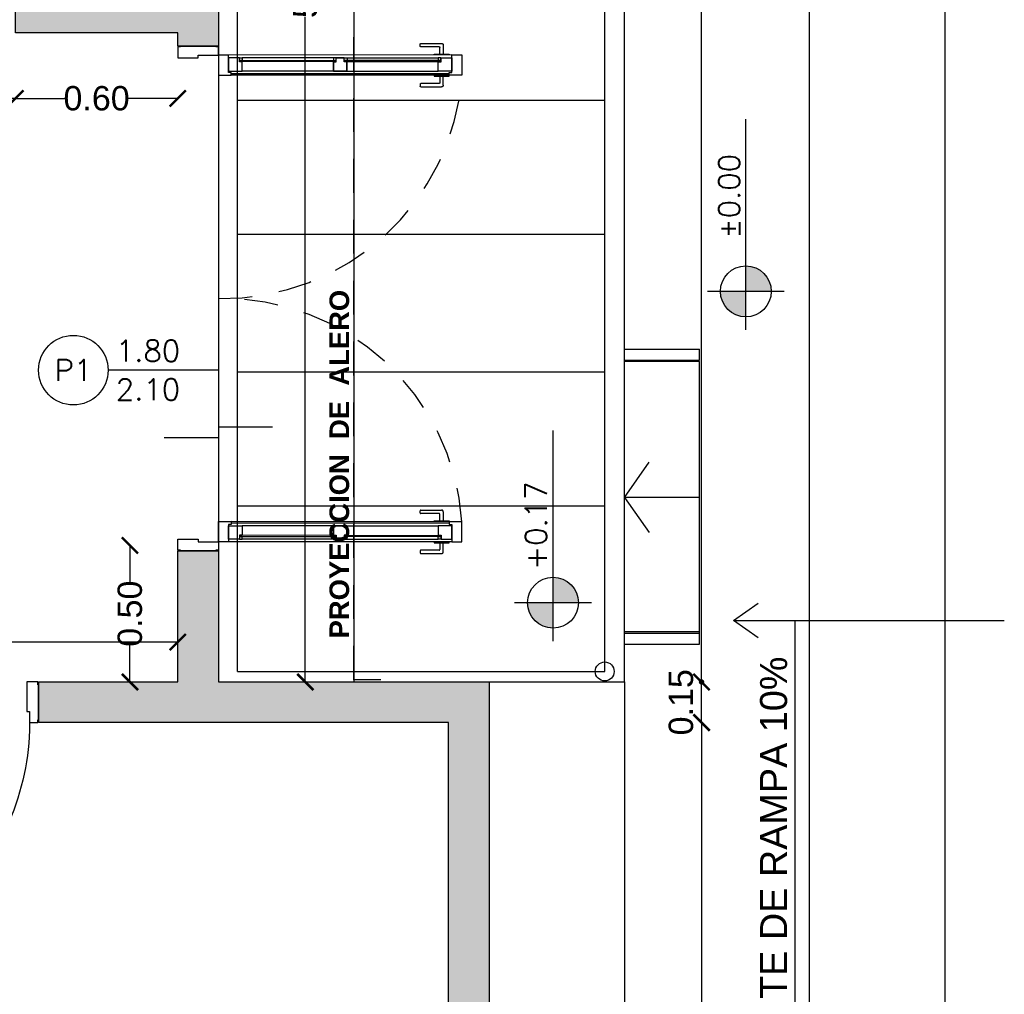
# Model space of a CAD drawing. Header units: millimetres. Extents: x 201 to 840, y 135 to 685.
# Tile 81 of 219: x 341.64 to 345.28, y 189.51 to 193.11. Entities that reach past the tile are written whole.
import ezdxf
from ezdxf.enums import TextEntityAlignment as Align

# ---------------------------------------------------------------- set-up
doc = ezdxf.new("R2010")
doc.units = ezdxf.units.MM
doc.linetypes.add('HIDDEN', pattern=[0.375, 0.25, -0.125])
doc.linetypes.add('HIDDEN2', pattern=[0.1875, 0.125, -0.0625])
for name, color, linetype, lineweight in [('001', 1, 'Continuous', 5), ('COTA NIVELES', 2, 'Continuous', 20), ('hatch', 1, 'Continuous', 5)]:
    doc.layers.add(name, color=color, linetype=linetype, lineweight=lineweight)
for name, color, linetype in [('01', 1, 'Continuous'), ('02', 2, 'Continuous'), ('03', 3, 'Continuous'), ('10', 251, 'Continuous'), ('ABERTURAS', 2, 'Continuous'), ('AREA', 2, 'Continuous'), ('cota', 2, 'Continuous'), ('L1', 2, 'Continuous'), ('LAMINA', 6, 'Continuous'), ('LC1', 1, 'Continuous'), ('LLAMADAS', 1, 'Continuous'), ('MAMPOSTERIA', 5, 'Continuous'), ('muro', 6, 'Continuous'), ('NIVELES', 1, 'Continuous'), ('piso', 1, 'Continuous'), ('pluvial', 30, 'Continuous'), ('PROYECCIONES', 2, 'Continuous'), ('Techo', 4, 'Continuous'), ('TEXT', 4, 'Continuous')]:
    doc.layers.add(name, color=color, linetype=linetype)
doc.styles.add('ARIAL', font='arial.ttf', dxfattribs={"height": 0.06})
doc.styles.add('ROMANS', font='romans.shx')
doc.styles.get("Standard").update_dxf_attribs({"font": 'arial.ttf'})
doc.styles.add('STYLE1', font='ARIALUNI.TTF', dxfattribs={"height": 0.09})
doc.dimstyles.new('05', dxfattribs={"dimscale": 0, "dimtxt": 0.09, "dimasz": 0.05, "dimexe": 0, "dimexo": 0, "dimgap": 0, "dimtad": 0, "dimzin": 0, "dimdsep": 46, "dimtxsty": 'Standard', "dimblk": 'OPEN90', "dimcen": 0.25, "dimclrd": 1, "dimclre": 1, "dimclrt": 3, "dimadec": 0, "dimazin": 0, "dimtfac": 1, "dimtofl": 0, "dimtmove": 2, "dimatfit": 3, "dimldrblk": 'BOXFILLED', "dimfxl": 1, "dimtolj": 1, "dimtzin": 0, "dimarcsym": 0})
doc.dimstyles.new('D3', dxfattribs={"dimscale": 0, "dimtxt": 0.09, "dimasz": 0.06, "dimexe": 0, "dimexo": 0.15, "dimgap": 0, "dimtad": 0, "dimzin": 0, "dimdsep": 46, "dimtxsty": 'STYLE1', "dimblk": 'ARCHTICK', "dimcen": 1, "dimse1": 1, "dimse2": 1, "dimclrd": 1, "dimclre": 1, "dimclrt": 3, "dimadec": 0, "dimazin": 0, "dimtfac": 1, "dimtmove": 2, "dimatfit": 1, "dimldrblk": 'OPEN90', "dimfxl": 1, "dimtolj": 1, "dimtzin": 0, "dimarcsym": 0})
doc.dimstyles.new('Esc-20', dxfattribs={"dimtxt": 0.06, "dimasz": 0.02, "dimexe": 0.1, "dimexo": 0.15, "dimgap": 0.03, "dimtad": 1, "dimzin": 1, "dimdsep": 46, "dimtxsty": 'ARIAL', "dimblk": 'DOT', "dimcen": 0.03, "dimse1": 1, "dimse2": 1, "dimclrd": 1, "dimclrt": 2, "dimaunit": 1, "dimadec": 4, "dimazin": 0, "dimtfac": 1, "dimtix": 1, "dimtmove": 2, "dimatfit": 1, "dimldrblk": 'DOT', "dimfxl": 1, "dimarcsym": 0})

# ---------------------------------------------------------------- blocks, each defined once
blk = doc.blocks.new('_ARCHTICK')
at = {"color": 0, "linetype": 'ByBlock', "const_width": 0.15}
blk.add_lwpolyline([(-0.5, -0.5), (0.5, 0.5)], dxfattribs=at)
blk = doc.blocks.new('*D377')
at = {"layer": 'cota', "color": 1, "lineweight": -2}
for p, q in [((344.1565, 190.5103), (344.1565, 189.1779)), ((344.1565, 187.6103), (344.1565, 188.9427))]:
    blk.add_line(p, q, dxfattribs=at)
at = {"layer": 'DEFPOINTS', "color": 0}
for p in [(343.2648, 190.5103), (344.1565, 190.5103), (343.2648, 187.6103)]:
    blk.add_point(p, dxfattribs=at)
at = {"layer": 'cota', "color": 1, "lineweight": -2, "xscale": 0.06, "yscale": 0.06, "zscale": 0.06}
for p, rotation in [((344.1565, 190.5103), 90), ((344.1565, 187.6103), 270)]:
    blk.add_blockref('_ARCHTICK', p, dxfattribs=dict(at, rotation=rotation))
at = {"layer": 'cota', "color": 3, "insert": (344.1565, 189.0603), "char_height": 0.09, "attachment_point": 5, "rotation": 90, "style": 'STYLE1'}
blk.add_mtext('\\A1;2.90', dxfattribs=at)
blk = doc.blocks.new('_OPEN90')
at = {"color": 0, "linetype": 'ByBlock'}
for p, q in [((0, 0), (-1, 0)), ((-0.5, 0.5), (0, 0)), ((0, 0), (-0.5, -0.5))]:
    blk.add_line(p, q, dxfattribs=at)
blk = doc.blocks.new('*D379')
at = {"layer": 'cota', "color": 1, "lineweight": -2}
blk.add_line((344.1565, 190.5103), (344.1565, 190.6603), dxfattribs=at)
at = {"layer": 'DEFPOINTS', "color": 0}
for p in [(343.2648, 190.6603), (344.1565, 190.6603), (343.2648, 190.5103)]:
    blk.add_point(p, dxfattribs=at)
at = {"layer": 'cota', "color": 1, "lineweight": -2, "xscale": 0.06, "yscale": 0.06, "zscale": 0.06}
for p, rotation in [((344.1565, 190.6603), 90), ((344.1565, 190.5103), 270)]:
    blk.add_blockref('_ARCHTICK', p, dxfattribs=dict(at, rotation=rotation))
at = {"layer": 'cota', "color": 3, "insert": (344.0808, 190.5853), "char_height": 0.09, "attachment_point": 5, "rotation": 90, "style": 'STYLE1'}
blk.add_mtext('\\A1;0.15', dxfattribs=at)
blk = doc.blocks.new('*D385')
at = {"layer": 'cota', "color": 1, "lineweight": -2}
for p, q in [((342.6926, 195.8131), (342.6926, 193.3539)), ((342.6926, 190.6603), (342.6926, 193.1195))]:
    blk.add_line(p, q, dxfattribs=at)
at = {"layer": 'DEFPOINTS', "color": 0}
for p in [(342.4044, 195.8131), (342.6926, 195.8131), (342.5544, 190.6603)]:
    blk.add_point(p, dxfattribs=at)
at = {"layer": 'cota', "color": 1, "lineweight": -2, "xscale": 0.06, "yscale": 0.06, "zscale": 0.06}
for p, rotation in [((342.6926, 195.8131), 90), ((342.6926, 190.6603), 270)]:
    blk.add_blockref('_ARCHTICK', p, dxfattribs=dict(at, rotation=rotation))
at = {"layer": 'cota', "color": 3, "insert": (342.6926, 193.2367), "char_height": 0.09, "attachment_point": 5, "rotation": 90, "style": 'STYLE1'}
blk.add_mtext('\\A1;5.15', dxfattribs=at)
blk = doc.blocks.new('*D386')
at = {"layer": 'cota', "color": 1, "lineweight": -2}
for p, q in [((342.0447, 191.1653), (342.0447, 191.0295)), ((342.0447, 190.6603), (342.0447, 190.7961))]:
    blk.add_line(p, q, dxfattribs=at)
at = {"layer": 'DEFPOINTS', "color": 0}
for p in [(342.0447, 191.1653), (342.2214, 191.1653), (342.2214, 190.6603)]:
    blk.add_point(p, dxfattribs=at)
at = {"layer": 'cota', "color": 1, "lineweight": -2, "xscale": 0.06, "yscale": 0.06, "zscale": 0.06}
for p, rotation in [((342.0447, 191.1653), 90), ((342.0447, 190.6603), 270)]:
    blk.add_blockref('_ARCHTICK', p, dxfattribs=dict(at, rotation=rotation))
at = {"layer": 'cota', "color": 3, "insert": (342.0447, 190.9128), "char_height": 0.09, "attachment_point": 5, "rotation": 90, "style": 'STYLE1'}
blk.add_mtext('\\A1;0.50', dxfattribs=at)
blk = doc.blocks.new('*D389')
at = {"layer": 'cota', "color": 1, "lineweight": -2}
for p, q in [((337.6714, 190.8077), (339.8276, 190.8077)), ((342.2214, 190.8077), (340.0653, 190.8077))]:
    blk.add_line(p, q, dxfattribs=at)
at = {"layer": 'DEFPOINTS', "color": 0}
for p in [(342.2214, 190.8077), (337.6714, 190.6603), (342.2214, 190.6603)]:
    blk.add_point(p, dxfattribs=at)
at = {"layer": 'cota', "color": 1, "lineweight": -2, "xscale": 0.06, "yscale": 0.06, "zscale": 0.06, "rotation": 180}
blk.add_blockref('_ARCHTICK', (337.6714, 190.8077), dxfattribs=at)
at = {"layer": 'cota', "color": 1, "lineweight": -2, "xscale": 0.06, "yscale": 0.06, "zscale": 0.06}
blk.add_blockref('_ARCHTICK', (342.2214, 190.8077), dxfattribs=at)
at = {"layer": 'cota', "color": 3, "insert": (339.9464, 190.8077), "char_height": 0.09, "attachment_point": 5, "style": 'STYLE1'}
blk.add_mtext('\\A1;4.55', dxfattribs=at)
blk = doc.blocks.new('A$C2B9D4405')
at = {"layer": '02'}
for points in [[(0.9193, 0.0692), (0.8945, 0.0692, -0.414214), (0.8925, 0.0712), (0.8925, 0.1395, 0.414214), (0.8905, 0.1415), (0.8818, 0.1415, 0.414214), (0.8798, 0.1395), (0.8798, 0.0628, 0.414214), (0.8862, 0.0565), (0.9193, 0.0565)], [(0.9557, 0.0692), (0.9805, 0.0692, 0.414214), (0.9825, 0.0712), (0.9825, 0.1395, -0.414214), (0.9845, 0.1415), (0.9932, 0.1415, -0.414214), (0.9952, 0.1395), (0.9952, 0.0628, -0.414214), (0.9888, 0.0565), (0.9557, 0.0565)]]:
    blk.add_lwpolyline(points, format="xyb", dxfattribs=at)
for points in [[(0.9225, 0.0907), (0.9193, 0.0907), (0.9193, 0.0349), (0.9225, 0.0349)], [(0.9525, 0.0907), (0.9557, 0.0907), (0.9557, 0.0349), (0.9525, 0.0349)]]:
    blk.add_lwpolyline(points, dxfattribs=at)
at = {"layer": 'ABERTURAS', "ltscale": 0.01}
for points in [[(0.0025, 1.06), (0.0025, 1.07), (0.0325, 1.07), (0.0425, 1.07), (0.0425, 1.02), (0.0425, 0.961), (0.0325, 0.961), (0.0325, 0.92), (0.0025, 0.92), (0.0025, 0.93)], [(0.9825, 1.06), (0.9825, 1.07), (0.9525, 1.07), (0.9425, 1.07), (0.9425, 1.02), (0.9425, 0.961), (0.9525, 0.961), (0.9525, 0.92), (0.9825, 0.92), (0.9825, 0.93)]]:
    blk.add_lwpolyline(points, dxfattribs=at)
blk.add_lwpolyline([(0.9525, 0), (0.9525, 0.92), (0.9225, 0.92), (0.9225, 0)], close=True, dxfattribs=at)
at = {"layer": 'ABERTURAS', "color": 1, "ltscale": 0.01}
blk.add_arc((0.9525, 0.92), 0.92, 177.4458, 270, dxfattribs=at)
at = {"layer": 'MAMPOSTERIA'}
for points in [[(0, 1.07), (0, 0.92)], [(0.985, 0.92), (0.985, 1.07)]]:
    blk.add_lwpolyline(points, dxfattribs=at)
blk = doc.blocks.new('fggf')
at = {"layer": 'AREA', "ltscale": 0.5}
for p, q in [((0.42, 0.4028), (0.46, 0.4028)), ((-0.63, 0.1262), (-0.59, 0.1262)), ((-0.59, 0.1264), (0.415, 0.1264)), ((0.42, 0.1262), (0.46, 0.1262))]:
    blk.add_line(p, q, dxfattribs=at)
at = {"layer": 'muro'}
for p, q in [((-0.0875, 0.4028), (-0.2179, 0.3121)), ((-0.0875, 0.1264), (-0.0875, 0.4028)), ((-0.0875, 0.4028), (0.043, 0.3121))]:
    blk.add_line(p, q, dxfattribs=at)
at = {"layer": 'piso', "color": 2}
for p, q in [((-0.63, 0.4028), (-0.63, 0.1262)), ((-0.59, 0.4028), (-0.59, 0.1262)), ((0.42, 0.4028), (0.42, 0.1262)), ((0.46, 0.4028), (0.46, 0.1262))]:
    blk.add_line(p, q, dxfattribs=at)
at = {"layer": 'piso'}
for p, q in [((-0.585, 0.1264), (-0.585, 0.4028)), ((0.415, 0.1264), (0.415, 0.4028))]:
    blk.add_line(p, q, dxfattribs=at)
blk = doc.blocks.new('*D398')
at = {"color": 1, "lineweight": -2}
for p, q in [((341.6214, 192.8175), (341.8047, 192.8175)), ((342.2214, 192.8175), (342.0381, 192.8175))]:
    blk.add_line(p, q, dxfattribs=at)
at = {"layer": 'DEFPOINTS', "color": 0}
for p in [(341.6214, 193.0434), (342.2214, 192.9559), (342.2214, 192.8175)]:
    blk.add_point(p, dxfattribs=at)
at = {"color": 1, "lineweight": -2, "xscale": 0.06, "yscale": 0.06, "zscale": 0.06, "rotation": 180}
blk.add_blockref('_ARCHTICK', (341.6214, 192.8175), dxfattribs=at)
at = {"color": 1, "lineweight": -2, "xscale": 0.06, "yscale": 0.06, "zscale": 0.06}
blk.add_blockref('_ARCHTICK', (342.2214, 192.8175), dxfattribs=at)
at = {"color": 3, "insert": (341.9214, 192.8175), "char_height": 0.09, "attachment_point": 5, "style": 'STYLE1'}
blk.add_mtext('\\A1;0.60', dxfattribs=at)
blk = doc.blocks.new('_Dot')
at = {"layer": 'LC1', "color": 0, "lineweight": -2}
blk.add_line((-0.5, 0), (-1, 0), dxfattribs=at)
at = {"layer": 'LC1', "color": 0, "const_width": 0.5}
blk.add_lwpolyline([(-0.25, 0, 1), (0.25, 0, 1)], format="xyb", close=True, dxfattribs=at)
blk = doc.blocks.new('*D433')
at = {"layer": 'cota', "color": 1, "lineweight": -2}
blk.add_line((344.1565, 190.6803), (344.1565, 196.4431), dxfattribs=at)
at = {"layer": 'DEFPOINTS', "color": 0}
for p in [(343.8714, 196.4631), (344.1565, 196.4631), (344.1565, 190.6603)]:
    blk.add_point(p, dxfattribs=at)
at = {"layer": 'cota', "color": 1, "lineweight": -2, "xscale": 0.02, "yscale": 0.02, "zscale": 0.02}
for p, rotation in [((344.1565, 196.4631), 90), ((344.1565, 190.6603), 270)]:
    blk.add_blockref('_Dot', p, dxfattribs=dict(at, rotation=rotation))
at = {"layer": 'cota', "color": 2, "insert": (344.0958, 193.5617), "char_height": 0.06, "attachment_point": 5, "rotation": 90, "style": 'ARIAL'}
blk.add_mtext('5.80', dxfattribs=at)
blk = doc.blocks.new('*D402')
at = {"layer": 'DEFPOINTS', "color": 0}
for p in [(339.9714, 192.8175), (341.6214, 192.8175), (341.6214, 192.8175)]:
    blk.add_point(p, dxfattribs=at)
at = {"layer": 'piso', "color": 1, "lineweight": -2}
for p, q in [((339.9714, 192.8175), (340.6836, 192.8175)), ((341.6214, 192.8175), (340.9093, 192.8175))]:
    blk.add_line(p, q, dxfattribs=at)
at = {"layer": 'piso', "color": 1, "lineweight": -2, "xscale": 0.06, "yscale": 0.06, "zscale": 0.06, "rotation": 180}
blk.add_blockref('_ARCHTICK', (339.9714, 192.8175), dxfattribs=at)
at = {"layer": 'piso', "color": 1, "lineweight": -2, "xscale": 0.06, "yscale": 0.06, "zscale": 0.06}
blk.add_blockref('_ARCHTICK', (341.6214, 192.8175), dxfattribs=at)
at = {"layer": 'piso', "color": 3, "insert": (340.7964, 192.8175), "char_height": 0.09, "attachment_point": 5, "style": 'STYLE1'}
blk.add_mtext('\\A1;1.65', dxfattribs=at)
blk = doc.blocks.new('A$C3420644B')
at = {"layer": '01'}
for p, q in [((0.0375, 0.2814), (0.8625, 0.2814)), ((0.0475, 0.2114), (0.8525, 0.2114)), ((0.0475, 0.2064), (0.8525, 0.2064))]:
    blk.add_line(p, q, dxfattribs=at)
for points in [[(0.0775, 0.2609), (0.43, 0.2609), (0.43, 0.2569), (0.0775, 0.2569)], [(0.8225, 0.2609), (0.47, 0.2609), (0.47, 0.2569), (0.8225, 0.2569)]]:
    blk.add_lwpolyline(points, dxfattribs=at)
at = {"layer": '02'}
for p, q in [((0.435, 0.2714), (0.0878, 0.2714)), ((0.465, 0.2714), (0.8122, 0.2714)), ((0.425, 0.2214), (0.0875, 0.2214)), ((0.475, 0.2214), (0.8125, 0.2214))]:
    blk.add_line(p, q, dxfattribs=at)
at = {"layer": '03'}
for points in [[(0, 0.2814), (0, 0.2064), (0.0475, 0.2064), (0.0475, 0.2164), (0.0375, 0.2164), (0.0375, 0.2814), (0, 0.2814), (0, 0.2814)], [(0.0375, 0.2214), (0.0375, 0.2214), (0.0875, 0.2214), (0.0875, 0.2564), (0.0775, 0.2564), (0.0775, 0.2714), (0.0375, 0.2714), (0.0375, 0.2499), (0.0375, 0.2499), (0.0375, 0.2214), (0.0375, 0.2214)], [(0.475, 0.2214), (0.475, 0.2214), (0.425, 0.2214), (0.425, 0.2564), (0.435, 0.2564), (0.435, 0.2714), (0.475, 0.2714), (0.475, 0.2714), (0.475, 0.2714)], [(0.425, 0.2214), (0.425, 0.2214), (0.475, 0.2214), (0.475, 0.2564), (0.465, 0.2564), (0.465, 0.2714), (0.425, 0.2714), (0.425, 0.2714), (0.425, 0.2714)], [(0.425, 0.2564), (0.425, 0.2214), (0.425, 0.2214)], [(0.475, 0.2564), (0.475, 0.2214), (0.475, 0.2214)], [(0.8625, 0.2214), (0.8625, 0.2214), (0.8125, 0.2214), (0.8125, 0.2564), (0.8225, 0.2564), (0.8225, 0.2714), (0.8625, 0.2714), (0.8625, 0.2499), (0.8625, 0.2499), (0.8625, 0.2214), (0.8625, 0.2214)], [(0.9, 0.2814), (0.9, 0.2064), (0.8525, 0.2064), (0.8525, 0.2164), (0.8625, 0.2164), (0.8625, 0.2814), (0.9, 0.2814), (0.9, 0.2814)]]:
    blk.add_lwpolyline(points, dxfattribs=at)
for points in [[(0.0878, 0.2714), (0.0878, 0.2614), (0.0778, 0.2614), (0.0778, 0.2714)], [(0.4247, 0.2714), (0.4247, 0.2614), (0.4347, 0.2614), (0.4347, 0.2714)], [(0.4753, 0.2714), (0.4753, 0.2614), (0.4653, 0.2614), (0.4653, 0.2714)], [(0.8122, 0.2714), (0.8122, 0.2614), (0.8222, 0.2614), (0.8222, 0.2714)], [(0.8122, 0.2714), (0.8122, 0.2614), (0.8222, 0.2614), (0.8222, 0.2714)]]:
    blk.add_lwpolyline(points, close=True, dxfattribs=at)
at = {"layer": 'ABERTURAS', "linetype": 'HIDDEN2'}
for points in [[(0.0817, 0.2846), (0.0817, 0.3094, -0.414214), (0.0837, 0.3114), (0.152, 0.3114, 0.414214), (0.154, 0.3134), (0.154, 0.3221, 0.414214), (0.152, 0.3241), (0.0753, 0.3241, 0.414214), (0.069, 0.3178), (0.069, 0.2846)], [(0.0817, 0.2032), (0.0817, 0.1784, 0.414214), (0.0837, 0.1764), (0.152, 0.1764, -0.414214), (0.154, 0.1744), (0.154, 0.1658, -0.414214), (0.152, 0.1638), (0.0753, 0.1638, -0.414214), (0.069, 0.1701), (0.069, 0.2032)]]:
    blk.add_lwpolyline(points, format="xyb", dxfattribs=at)
for points in [[(0.1032, 0.2814), (0.1032, 0.2846), (0.0475, 0.2846), (0.0475, 0.2814)], [(0.1032, 0.2064), (0.1032, 0.2032), (0.0475, 0.2032), (0.0475, 0.2064)]]:
    blk.add_lwpolyline(points, dxfattribs=at)
blk = doc.blocks.new('pv')
at = {"layer": 'ABERTURAS', "ltscale": 0.01}
for points in [[(269.7173, 320.946), (269.7173, 320.936), (269.7473, 320.936), (269.7573, 320.936), (269.7573, 320.986), (269.7573, 321.011), (269.7473, 321.011), (269.7473, 321.086), (269.7173, 321.086), (269.7173, 321.076)], [(271.5773, 320.946), (271.5773, 320.936), (271.5473, 320.936), (271.5373, 320.936), (271.5373, 320.986), (271.5373, 321.011), (271.5473, 321.011), (271.5473, 321.086), (271.5773, 321.086), (271.5773, 321.076)]]:
    blk.add_lwpolyline(points, dxfattribs=at)
at = {"layer": 'ABERTURAS', "color": 250, "linetype": 'HIDDEN2'}
for centre, start, end in [((269.7611, 321.1018), 358.9719, 86.049), ((271.5334, 321.1018), 93.951, 181.0281)]:
    blk.add_arc(centre, 0.8863, start, end, dxfattribs=at)
at = {"layer": 'MAMPOSTERIA'}
for points in [[(269.7148, 320.936), (269.7148, 321.086)], [(271.5798, 321.086), (271.5798, 320.936)]]:
    blk.add_lwpolyline(points, dxfattribs=at)
at = {"layer": '001', "xscale": -1, "rotation": 90.00760876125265}
blk.add_blockref('A$C3420644B', (270.0286, 321.986), dxfattribs=at)
at = {"layer": '001', "rotation": 269.9923912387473}
blk.add_blockref('A$C3420644B', (271.2659, 321.986), dxfattribs=at)

msp = doc.modelspace()

# ---------------------------------------------------------------- hatches: boundary and pattern name
at = {"layer": '10'}
h = msp.add_hatch(color=256, dxfattribs=at)
h.paths.add_polyline_path([(342.3714, 195.9631), (340.5464, 195.9631), (340.5464, 195.8131), (342.2214, 195.8131), (342.2214, 195.0117), (342.2214, 195.0117), (342.3714, 195.0117)])
h.paths.add_polyline_path([(340.5464, 195.9631), (339.0714, 195.9631), (339.0714, 195.8131), (339.8214, 195.8131), (339.8214, 195.7648), (339.9714, 195.7648), (339.9714, 195.8131), (340.5464, 195.8131)])
h.paths.add_polyline_path([(342.3714, 194.0117), (342.2214, 194.0117), (342.2214, 193.2103), (341.6214, 193.2103), (341.6214, 193.0603), (342.2214, 193.0603), (342.2214, 193.0103), (342.3714, 193.0103)])
h.paths.add_polyline_path([(339.9714, 194.7798), (339.8214, 194.7798), (339.8214, 194.7103), (339.7714, 194.7103), (339.7714, 194.5603), (339.8214, 194.5603), (339.8214, 193.2103), (337.6714, 193.2103), (337.6714, 193.5853), (337.5214, 193.5853), (337.5214, 193.0278), (337.6714, 193.0278), (337.6714, 193.0603), (339.9714, 193.0603)])
h.paths.add_polyline_path([(337.6714, 195.8131), (337.5214, 195.8131), (337.5214, 194.7103), (337.6714, 194.7103)])
h.paths.add_polyline_path([(337.6714, 195.9631), (337.5214, 195.9631), (337.5214, 195.8131), (337.6714, 195.8131)])
h.paths.add_polyline_path([(337.6714, 194.5603), (338.7864, 194.5603), (338.7864, 194.7103), (337.5214, 194.7103), (337.5214, 194.1853), (337.6714, 194.1853)])
h.paths.add_polyline_path([(337.6714, 190.5103), (339.3864, 190.5103), (339.3864, 190.6603), (337.6714, 190.6603), (337.6714, 191.1628), (337.5214, 191.1628), (337.5214, 187.4603), (338.5714, 187.4603), (338.5714, 187.6103), (337.6714, 187.6103)])
h.paths.add_polyline_path([(343.3714, 190.6584), (342.8714, 190.6584), (342.3714, 190.6603), (342.3714, 191.1453), (342.2214, 191.1453), (342.2214, 190.6603), (341.7064, 190.6603), (341.7064, 190.5103), (343.2214, 190.5103), (343.2214, 187.6103), (342.4214, 187.6103), (342.4214, 187.4603), (343.3714, 187.4603)])
h.paths.add_polyline_path([(341.4214, 187.6103), (340.6214, 187.6103), (340.6214, 190.5103), (340.7214, 190.5103), (340.7214, 190.6603), (340.5464, 190.6603), (340.5464, 187.4603), (341.4214, 187.4603)])
h.paths.add_polyline_path([(340.5464, 190.6603), (340.3714, 190.6603), (340.3714, 190.5103), (340.4714, 190.5103), (340.4714, 187.6103), (339.5714, 187.6103), (339.5714, 187.4603), (340.5464, 187.4603)])
at = {"layer": 'NIVELES', "ltscale": 0.01}
h = msp.add_hatch(color=256, dxfattribs=at)
h.paths.add_polyline_path([(344.2261, 192.1038, 0.414214), (344.3202, 192.0097), (344.3202, 192.1038)])
h.paths.add_polyline_path([(344.3202, 192.1979), (344.3202, 192.1038), (344.4142, 192.1038, 0.414214)])
h = msp.add_hatch(color=256, dxfattribs=at)
h.paths.add_polyline_path([(343.5137, 190.9532, 0.414214), (343.6078, 190.8591), (343.6078, 190.9532)])
h.paths.add_polyline_path([(343.6078, 191.0473), (343.6078, 190.9532), (343.7018, 190.9532, 0.414214)])

# ---------------------------------------------------------------- linework, layer by layer
at = {"elevation": 0.0629}
msp.add_lwpolyline([(335.5791, 184.3388), (335.5791, 199.5864), (345.0558, 199.5864), (345.0558, 184.3388)], close=True, dxfattribs=at)
at = {"layer": '02', "color": 1, "ltscale": 0.01}
msp.add_circle((343.7988, 190.6992, 0.0629), 0.035, dxfattribs=at)
at = {"layer": 'L1'}
msp.add_line((342.3722, 191.8129, 0.0629), (341.9641, 191.8129, 0.0629), dxfattribs=at)
msp.add_circle((341.8356, 191.8129, 0.0629), 0.1286, dxfattribs=at)
at = {"layer": 'LAMINA', "elevation": 0.0629}
msp.add_lwpolyline([(344.5558, 184.8388), (344.5558, 198.8864), (336.0791, 198.8864), (336.0791, 184.8388)], close=True, dxfattribs=at)
at = {"layer": 'MAMPOSTERIA', "elevation": 0.0629}
for points in [[(342.3714, 194.0117), (342.3714, 193.0103), (342.2214, 193.0103), (342.2214, 193.0603), (341.6214, 193.0603), (341.6214, 193.2103), (342.2214, 193.2103), (342.2214, 194.0117), (342.3714, 194.0117)], [(342.4214, 187.6103), (343.2214, 187.6103), (343.2214, 190.5103), (341.7064, 190.5103), (341.7064, 190.6603), (342.2214, 190.6603), (342.2214, 191.1453), (342.3714, 191.1453), (342.3714, 190.6603), (343.3714, 190.6603), (343.3714, 187.4603), (342.4214, 187.4603), (342.4214, 187.6103)]]:
    msp.add_lwpolyline(points, dxfattribs=at)
at = {"layer": 'NIVELES', "color": 3}
for p, q in [((344.3202, 191.9622, 0.0629), (344.3202, 192.7403, 0.0629)), ((343.6078, 190.8116, 0.0629), (343.6078, 191.5897, 0.0629))]:
    msp.add_line(p, q, dxfattribs=at)
at = {"layer": 'NIVELES', "color": 1}
for p, q in [((344.4619, 192.104, 0.0629), (344.1784, 192.104, 0.0629)), ((343.7495, 190.9534, 0.0629), (343.466, 190.9534, 0.0629))]:
    msp.add_line(p, q, dxfattribs=at)
at = {"layer": 'NIVELES', "color": 3}
for centre in [(344.3202, 192.104, 0.0629), (343.6078, 190.9534, 0.0629)]:
    msp.add_circle(centre, 0.0941, dxfattribs=at)
at = {"layer": 'piso', "color": 1}
msp.add_line((343.8714, 190.6603, 0.0629), (343.8714, 196.4631, 0.0629), dxfattribs=at)
at = {"layer": 'piso'}
msp.add_line((342.3714, 193.0103, 0.0629), (342.3714, 191.1453, 0.0629), dxfattribs=at)
at = {"layer": 'piso', "elevation": 0.0629}
msp.add_lwpolyline([(342.8714, 190.6603), (343.8714, 190.6603), (343.8714, 186.9603), (337.0214, 186.9603), (337.0214, 196.4631), (342.8714, 196.4631), (342.8714, 190.6603)], dxfattribs=at)
at = {"layer": 'piso', "color": 3, "ltscale": 0.01, "elevation": 0.0629}
msp.add_lwpolyline([(342.5714, 191.6023), (342.3714, 191.6023), (342.3714, 191.5623), (342.1714, 191.5623)], dxfattribs=at)
at = {"layer": 'pluvial', "linetype": 'HIDDEN2'}
for p, q in [((342.8714, 190.6686, 0.0629), (342.8714, 195.9714, 0.0629)), ((342.9714, 190.6686, 0.0629), (342.8714, 190.6686, 0.0629))]:
    msp.add_line(p, q, dxfattribs=at)
at = {"layer": 'PROYECCIONES', "color": 1}
for p, q in [((342.4419, 190.6992, 0.0629), (342.4419, 196.3884, 0.0629)), ((343.7988, 190.6992, 0.0629), (343.7988, 196.3884, 0.0629)), ((342.4419, 192.8113, 0.0629), (343.7988, 192.8113, 0.0629)), ((342.4419, 192.3155, 0.0629), (343.7988, 192.3155, 0.0629)), ((342.4419, 191.8072, 0.0629), (343.7988, 191.8072, 0.0629)), ((342.4419, 191.3113, 0.0629), (343.7988, 191.3113, 0.0629)), ((342.4419, 190.6992, 0.0629), (343.7988, 190.6992, 0.0629))]:
    msp.add_line(p, q, dxfattribs=at)
at = {"layer": 'PROYECCIONES', "linetype": 'HIDDEN', "elevation": 0.0629}
msp.add_lwpolyline([(337.0214, 186.9603), (337.0214, 196.4631), (342.8714, 196.4631), (342.8714, 190.6603), (343.8714, 190.6603), (343.8714, 186.9603)], close=True, dxfattribs=at)

# ---------------------------------------------------------------- block references
at = {"layer": '03', "rotation": 270}
msp.add_blockref('pv', (21.2855, 462.7251, 0.0629), dxfattribs=at)
at = {"layer": 'ABERTURAS', "xscale": -1}
msp.add_blockref('A$C2B9D4405', (341.7064, 189.5903, 0.0629), dxfattribs=at)
at = {"layer": 'hatch', "rotation": 90}
msp.add_blockref('fggf', (344.2752, 191.4303, 0.0629), dxfattribs=at)

# ---------------------------------------------------------------- texts
at = {"layer": 'COTA NIVELES', "insert": (344.2192, 192.2992, 0.0629), "char_height": 0.07938, "width": 2.932787, "attachment_point": 1, "rotation": 90, "style": 'ROMANS'}
msp.add_mtext('±0.00', dxfattribs=at)
at = {"layer": 'L1', "style": 'ROMANS'}
msp.add_attdef('1.80', (341.9926, 191.8446, 0.0629), '0.80', height=0.07938, dxfattribs=at)
msp.add_attdef('P1', text='p1', height=0.07938, dxfattribs=at).set_placement((341.8356, 191.8129, 0.0629), align=Align.MIDDLE)
msp.add_attdef('2.10', text='2.10', height=0.07938, dxfattribs=at).set_placement((341.9926, 191.7811, 0.0629), align=Align.TOP_LEFT)
at = {"layer": 'NIVELES', "color": 2, "style": 'ROMANS'}
msp.add_attdef('+0.17', (343.5847, 191.0751, 0.0629), '_0.00', height=0.07938, rotation=90, dxfattribs=at)
at = {"layer": 'Techo', "ltscale": 0.5, "insert": (344.3726, 188.868, 0.0629), "char_height": 0.1, "attachment_point": 1, "rotation": 90}
msp.add_mtext_dynamic_manual_height_columns('{\\C2;PENDIENTE DE RAMPA 10%}', width=1.96537, gutter_width=12.5, heights=[0], dxfattribs=at)
at = {"layer": 'TEXT', "color": 1, "ltscale": 0.01, "insert": (342.7819, 190.8213, 0.0629), "char_height": 0.0725, "width": 1.47, "attachment_point": 1, "rotation": 90, "style": 'STYLE1'}
msp.add_mtext('{\\fArial|b1|i0|c0|p34;PROYECCION  DE  ALERO}', dxfattribs=at)

# ---------------------------------------------------------------- dimensions: what is measured, and where the dimension line sits
dim = msp.add_linear_dim(base=(342.2214, 192.8175, 0.0629), p1=(341.6214, 193.0434, 0.0629), p2=(342.2214, 192.9559, 0.0629), dimstyle='D3', override={"dimscale": 1})
dim.commit()
dim.dimension.update_dxf_attribs({"geometry": '*D398', "text_midpoint": (341.9214, 192.8175, 0.0629)})
at = {"layer": 'cota'}
dim = msp.add_linear_dim(base=(344.1565, 196.4631, 0.0629), p1=(344.1565, 190.6603, 0.0629), p2=(343.8714, 196.4631, 0.0629), angle=90, dimstyle='Esc-20', dxfattribs=at)
dim.commit()
dim.dimension.update_dxf_attribs({"geometry": '*D433', "text_midpoint": (344.0958, 193.5617, 0.0629)})
for base, p1, p2, angle, picture, middle in [((342.6926, 195.8131, 0.0629), (342.5544, 190.6603, 0.0629), (342.4044, 195.8131, 0.0629), 90, '*D385', (342.6926, 193.2367, 0.0629)), ((342.0447005, 191.16533629, 0.06292212), (342.22144372, 190.6603363, 0.06292212), (342.22144373, 191.16533629, 0.06292212), 90, '*D386', (342.0447005, 190.91283629, 0.06292212)), ((342.2214, 190.8077, 0.0629), (337.6714, 190.6603, 0.0629), (342.2214, 190.6603, 0.0629), 180, '*D389', (339.9464, 190.8077, 0.0629)), ((344.1565, 190.5103, 0.0629), (343.2648, 187.6103, 0.0629), (343.2648, 190.5103, 0.0629), 90, '*D377', (344.1565, 189.0603, 0.0629))]:
    dim = msp.add_linear_dim(base=base, p1=p1, p2=p2, angle=angle, dimstyle='D3', override={"dimscale": 1}, dxfattribs=at)
    dim.commit()
    dim.dimension.update_dxf_attribs({"geometry": picture, "text_midpoint": middle})
dim = msp.add_linear_dim(base=(344.1565, 190.6603, 0.0629), p1=(343.2648, 190.5103, 0.0629), p2=(343.2648, 190.6603, 0.0629), angle=90, dimstyle='D3', override={"dimscale": 1}, dxfattribs=at)
dim.commit()
dim.dimension.update_dxf_attribs({"geometry": '*D379', "text_midpoint": (344.0808, 190.5853, 0.0629), "dimtype": 160})
at = {"layer": 'piso'}
dim = msp.add_linear_dim(base=(341.6214, 192.8175, 0.0629), p1=(339.9714, 192.8175, 0.0629), p2=(341.6214, 192.8175, 0.0629), dimstyle='D3', override={"dimscale": 1}, dxfattribs=at)
dim.commit()
dim.dimension.update_dxf_attribs({"geometry": '*D402', "text_midpoint": (340.7964, 192.8175, 0.0629)})

# ---------------------------------------------------------------- leaders
at = {"layer": 'LLAMADAS'}
msp.add_leader([(344.2752, 190.8875, 0.0629), (344.5008, 190.8875, 0.0629), (344.5008, 188.8648, 0.0629)], dimstyle='05', override={"dimscale": 1, "dimasz": 0.09, "dimldrblk": 'OPEN90'}, dxfattribs=at)

doc.saveas('drawing.dxf')
